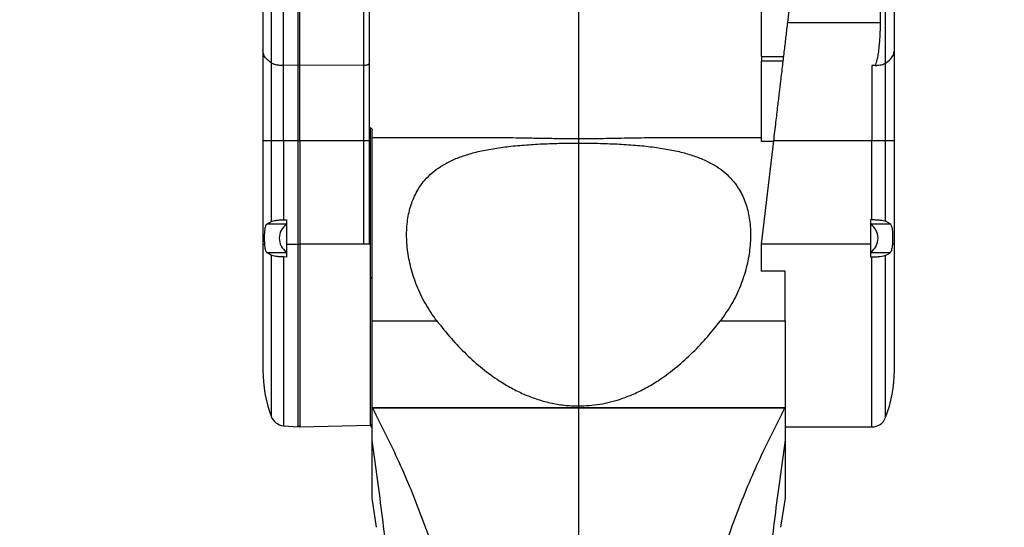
# Model space of a CAD drawing. Extents: x 0 to 841, y 0 to 594.
# Tile 8 of 65: x 64 to 97, y 332 to 349. Entities that reach past the tile are written whole.
import ezdxf

# ---------------------------------------------------------------- set-up
doc = ezdxf.new("R2010")
doc.units = 0
doc.layers.get('0').update_dxf_attribs({"linetype": 'CONTINUOUS'})
doc.styles.add('SLDTEXTSTYLE1', font='TXT', dxfattribs={"width": 0.75})
doc.dimstyles.new('SLDDIMSTYLE1', dxfattribs={"dimtxt": 3.5, "dimasz": 3.556, "dimexe": 0, "dimexo": 0.0625, "dimgap": 0.875, "dimtad": 1, "dimdec": 4, "dimlfac": 10, "dimzin": 12, "dimtxsty": 'SLDTEXTSTYLE1', "dimsah": 1, "dimcen": 0.09, "dimazin": 3, "dimtfac": 1, "dimtofl": 0, "dimtmove": 0, "dimatfit": 3, "dimtolj": 1, "dimtzin": 12})

# ---------------------------------------------------------------- blocks, each defined once
blk = doc.blocks.new('_D_22')
at = {"color": 2, "linetype": 'CONTINUOUS'}
for p, q in [((82.872, 375.622), (82.872, 399.421)), ((63.074, 371.171), (48.508, 379.581))]:
    blk.add_line(p, q, dxfattribs=at)
blk.add_arc((82.872, 359.741), 38.68, 90, 150, dxfattribs=at)
for points in [[(82.872, 398.421), (79.302, 398.638), (79.337, 397.877)], [(49.374, 379.081), (51.612, 381.87), (50.971, 382.281)]]:
    blk.add_solid(points, dxfattribs=at)
at = {"color": 2, "linetype": 'CONTINUOUS', "char_height": 3.5, "attachment_point": 1, "rotation": 25.0204, "style": 'SLDTEXTSTYLE1'}
for s, insert in [('-200°', (62.904, 398.086, 0.01)), ('J4:', (56.178, 394.946, 0.01))]:
    blk.add_mtext(s, dxfattribs=dict(at, insert=insert))
blk = doc.blocks.new('_D_23')
at = {"color": 2, "linetype": 'CONTINUOUS'}
for p, q in [((82.872, 375.622), (82.872, 410.906)), ((63.074, 371.171), (38.561, 385.323))]:
    blk.add_line(p, q, dxfattribs=at)
blk.add_arc((82.872, 359.741), 50.166, 90, 150, dxfattribs=at)
for points in [[(82.872, 409.906), (79.305, 410.161), (79.332, 409.4)], [(39.427, 384.823), (41.636, 387.636), (40.99, 388.04)]]:
    blk.add_solid(points, dxfattribs=at)
at = {"color": 2, "linetype": 'CONTINUOUS', "char_height": 3.5, "attachment_point": 1, "rotation": 18.1928, "style": 'SLDTEXTSTYLE1'}
for s, insert in [('*6', (73.098, 414.083, 0.01)), ('-540°', (61.234, 410.184, 0.01)), ('J6:', (54.182, 407.866, 0.01))]:
    blk.add_mtext(s, dxfattribs=dict(at, insert=insert))
blk = doc.blocks.new('_D_24')
at = {"color": 2, "linetype": 'CONTINUOUS'}
for p, q in [((82.872, 375.622), (82.872, 400.109)), ((97.361, 368.109), (117.829, 379.926))]:
    blk.add_line(p, q, dxfattribs=at)
blk.add_arc((82.872, 359.744), 39.365, 30, 90, dxfattribs=at)
for points in [[(82.872, 399.109), (86.407, 398.568), (86.442, 399.329)], [(116.963, 379.426), (115.369, 382.628), (114.727, 382.217)]]:
    blk.add_solid(points, dxfattribs=at)
at = {"color": 2, "linetype": 'CONTINUOUS', "char_height": 3.5, "attachment_point": 1, "rotation": 334.9253, "style": 'SLDTEXTSTYLE1'}
for s, insert in [('J4:', (92.465, 403.697, 0.01)), ('+200°', (99.188, 400.551, 0.01))]:
    blk.add_mtext(s, dxfattribs=dict(at, insert=insert))
blk = doc.blocks.new('_D_25')
at = {"color": 2, "linetype": 'CONTINUOUS'}
for p, q in [((82.872, 375.622), (82.872, 411.416)), ((97.361, 368.109), (127.622, 385.58))]:
    blk.add_line(p, q, dxfattribs=at)
blk.add_arc((82.872, 359.744), 50.672, 30, 90, dxfattribs=at)
for points in [[(82.872, 410.416), (86.413, 409.911), (86.439, 410.672)], [(126.756, 385.08), (125.194, 388.297), (124.548, 387.894)]]:
    blk.add_solid(points, dxfattribs=at)
at = {"color": 2, "linetype": 'CONTINUOUS', "char_height": 3.5, "attachment_point": 1, "rotation": 335.0461, "style": 'SLDTEXTSTYLE1'}
for s, insert in [('J6:', (94.485, 415.206, 0.01)), ('+540°', (101.215, 412.074, 0.01)), ('*6', (113.697, 406.266, 0.01))]:
    blk.add_mtext(s, dxfattribs=dict(at, insert=insert))
blk = doc.blocks.new('SW_CENTERMARKSYMBOL_2')
at = {"color": 0, "linetype": 'CONTINUOUS'}
blk.add_line((0, -0.5), (0, -119.031), dxfattribs=at)

msp = doc.modelspace()

# ---------------------------------------------------------------- linework, layer by layer
at = {"color": 7, "linetype": 'CONTINUOUS'}
for p, q in [((72.172173, 355.537379), (72.172173, 347.905796)), ((93.572173, 347.905796), (93.572173, 355.537379)), ((75.577409, 355.037713), (75.577409, 347.40613)), ((75.772173, 355.091176), (75.772173, 347.459593)), ((72.449888, 354.924096), (72.449888, 347.489611)), ((72.875453, 347.402659), (72.875453, 354.807158)), ((73.372173, 347.391038), (73.372173, 355.022622)), ((73.422173, 347.391038), (73.422173, 355.022622)), ((93.090544, 354.822566), (93.090544, 348.852768)), ((93.276931, 347.47711), (93.276931, 354.907284)), ((89.073973, 347.700784), (89.073973, 350.657675)), ((90.007636, 349.345503), (89.94923, 348.852768)), ((89.94923, 348.852768), (93.090544, 348.852768)), ((89.073973, 347.700784), (89.81268, 347.700784)), ((89.073973, 347.700784), (89.073973, 347.544874)), ((72.449888, 347.493249), (72.449888, 344.84167)), ((72.875453, 344.84167), (72.875453, 347.405875)), ((73.372173, 347.391038), (72.875453, 347.402659)), ((73.422173, 347.391038), (73.372173, 347.404408)), ((75.577409, 347.40613), (73.422173, 347.391038)), ((73.422173, 344.84167), (73.422173, 347.394197)), ((75.577409, 347.409363), (75.577409, 344.84167)), ((89.794199, 347.544874), (89.073973, 347.544874)), ((89.073973, 344.818423), (89.073973, 347.544874)), ((92.917774, 347.394197), (92.809736, 347.394197)), ((92.809736, 347.394197), (92.809736, 344.84167)), ((93.276931, 344.84167), (93.276931, 347.480689)), ((75.822396, 345.28667), (75.801951, 345.28667)), ((75.852173, 345.26167), (75.832173, 345.26167)), ((75.872413, 345.24143), (75.852173, 345.26167)), ((72.449888, 344.84167), (72.172173, 344.84167)), ((72.172173, 344.84167), (72.172173, 341.34057)), ((72.875453, 344.84167), (72.449888, 344.84167)), ((72.449888, 344.84167), (72.449888, 342.106802)), ((73.372173, 344.84167), (72.875453, 344.84167)), ((72.875453, 344.84167), (72.875453, 342.164005)), ((73.422173, 344.84167), (73.372173, 344.84167)), ((73.372173, 341.34057), (73.372173, 344.84167)), ((75.577409, 344.84167), (73.422173, 344.84167)), ((73.422173, 344.84167), (73.422173, 341.34057)), ((75.772173, 344.84167), (75.577409, 344.84167)), ((75.577409, 344.84167), (75.577409, 341.34057)), ((75.772173, 344.84167), (75.772173, 341.34057)), ((80.365094, 344.94057), (75.871934, 344.94057)), ((89.073973, 344.94057), (85.379787, 344.94057)), ((89.473776, 344.84167), (89.058773, 341.34057)), ((89.47102, 344.818423), (89.073973, 344.818423)), ((92.809736, 344.84167), (89.473776, 344.84167)), ((93.276931, 344.84167), (92.809736, 344.84167)), ((92.809736, 342.17165), (92.809736, 344.84167)), ((93.276931, 342.115026), (93.276931, 344.84167)), ((93.572173, 344.84167), (93.276931, 344.84167)), ((93.572173, 341.34057), (93.572173, 344.84167)), ((72.315499, 342.031208), (72.449888, 342.106802)), ((72.315499, 342.031208), (72.972173, 342.031208)), ((72.875453, 342.164005), (72.972173, 342.165494)), ((72.972173, 342.165494), (72.972173, 341.34057)), ((92.809736, 342.17165), (92.772173, 342.17165)), ((92.772173, 341.34057), (92.772173, 342.17165)), ((92.772173, 342.031208), (93.428848, 342.031208)), ((93.428848, 342.031208), (93.276931, 342.115026)), ((72.172173, 341.34057), (72.235836, 341.34057)), ((72.449888, 340.965983), (72.315547, 341.047759)), ((72.972173, 341.047759), (72.315547, 341.047759)), ((72.972173, 341.34057), (73.372173, 341.34057)), ((72.972173, 341.34057), (72.972173, 340.902531)), ((73.372173, 341.34057), (73.422173, 341.34057)), ((75.577409, 341.34057), (73.422173, 341.34057)), ((73.422173, 341.34057), (73.422173, 335.14057)), ((75.822173, 341.34057), (75.577409, 341.34057)), ((92.772173, 341.34057), (89.058773, 341.34057)), ((89.058773, 341.34057), (89.058773, 340.423319)), ((92.772173, 340.895878), (92.772173, 341.34057)), ((93.4288, 341.047759), (92.772173, 341.047759)), ((93.276931, 340.957088), (93.4288, 341.047759)), ((93.572173, 341.34057), (93.508511, 341.34057)), ((72.972173, 340.902531), (72.875453, 340.904139)), ((92.772173, 340.895878), (92.809736, 340.895878)), ((89.872173, 340.423319), (89.058773, 340.423319)), ((75.842173, 340.19317), (75.821742, 340.172739)), ((75.832173, 340.20907), (75.852173, 340.20907)), ((75.852173, 340.19317), (75.842173, 340.19317)), ((75.852173, 340.20907), (75.872413, 340.22931)), ((75.872173, 338.74057), (78.065397, 338.74057)), ((75.872173, 335.787207), (75.872173, 338.74057)), ((87.67895, 338.74057), (89.872173, 338.74057)), ((89.872173, 338.74057), (89.872173, 335.787207)), ((75.872173, 335.787207), (89.872173, 335.787207)), ((75.872173, 335.780934), (75.872173, 335.787207)), ((75.884121, 335.785003), (75.872173, 335.780934)), ((75.872173, 334.689802), (75.872173, 335.763433)), ((89.860225, 335.785003), (75.884121, 335.785003)), ((89.860225, 335.785003), (89.872173, 335.780934)), ((89.872173, 335.787207), (89.872173, 335.780934)), ((89.872173, 335.763433), (89.872173, 334.689802)), ((72.875453, 335.184027), (73.372299, 335.140559)), ((73.372048, 335.190695), (73.422173, 335.14057)), ((73.422173, 335.14057), (75.822605, 335.203427)), ((75.821742, 335.161001), (75.842173, 335.14057)), ((75.842173, 335.14057), (75.852173, 335.14057)), ((89.872173, 335.14057), (92.809917, 335.14057)), ((75.872173, 332.729038), (75.872173, 334.689802)), ((89.872173, 334.689802), (89.872173, 332.729038)), ((76.027256, 331.739416), (75.872173, 332.729038)), ((89.872173, 332.729038), (89.717091, 331.739416))]:
    msp.add_line(p, q, dxfattribs=at)
at = {"color": 8, "linetype": 'CONTINUOUS'}
for p, q in [((72.449888, 340.965983), (72.449888, 335.509194)), ((72.875453, 340.904139), (72.875453, 335.184027)), ((93.276931, 335.462445), (93.276931, 340.957088))]:
    msp.add_line(p, q, dxfattribs=at)
at = {"color": 7, "linetype": 'CONTINUOUS'}
for centre, radius, start, end in [((73.288973, 341.53877), 0.5631, 124.243158, 235.721461), ((92.455373, 341.53877), 0.5631, 0, 55.733746), ((92.455373, 341.53877), 0.5631, 304.2235439, 0), ((75.852173, 340.21317), 0.02, 270, 0), ((76.672173, 337.06557), 4.5, 180, 200.2343822), ((89.072173, 337.06557), 4.5, 339.1299265, 0), ((72.919031, 335.682125), 0.5, 200.2343822, 265), ((92.809736, 335.64057), 0.5, 269.8210624, 339.1299265), ((75.852173, 335.12057), 0.02, 0, 90)]:
    msp.add_arc(centre, radius, start, end, dxfattribs=at)
for points, knots in [([(89.94923, 348.852768), (89.931446, 348.702752), (89.894813, 348.393743), (89.837699, 347.911977), (89.776988, 347.399752), (89.720312, 346.921455), (89.665559, 346.459803), (89.610624, 345.996563), (89.545594, 345.447739), (89.498828, 345.05308), (89.473776, 344.84167)], [0, 0, 0, 0, 0.114705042, 0.236273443, 0.364705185, 0.500000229, 0.593783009, 0.708377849, 0.843783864, 1, 1, 1, 1]), ([(93.090544, 348.852768), (93.089528, 348.744508), (93.087538, 348.532295), (93.071447, 348.239619), (93.048415, 347.985482), (93.019854, 347.773849), (92.986209, 347.605181), (92.953364, 347.48048), (92.928291, 347.419694), (92.917774, 347.394197)], [0, 0, 0, 0, 0.222443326, 0.436036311, 0.597592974, 0.740831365, 0.868037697, 0.944645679, 1, 1, 1, 1]), ([(72.172173, 347.911229), (72.172173, 347.572963), (72.172173, 346.896138), (72.172173, 345.87043), (72.172173, 345.184494), (72.172173, 344.84167)], [0, 0, 0, 0, 0.333234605, 0.6667575, 1, 1, 1, 1]), ([(93.572173, 344.84167), (93.572173, 345.184486), (93.572173, 345.870414), (93.572173, 346.896122), (93.572173, 347.572955), (93.572173, 347.911229)], [0, 0, 0, 0, 0.333234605, 0.6667575, 1, 1, 1, 1]), ([(75.872173, 344.937694), (75.872173, 345.010121), (75.872173, 345.154976), (75.872173, 345.243129), (75.872173, 345.231924), (75.872173, 345.228758)], [0, 0, 0, 0, 0.417728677, 0.835457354, 1, 1, 1, 1]), ([(75.802173, 344.82364), (75.802173, 344.73323), (75.802173, 344.541894), (75.802173, 344.16071), (75.802173, 343.71833), (75.802173, 343.236231), (75.802173, 342.902323), (75.802173, 342.73537)], [0, 0, 0, 0, 0.1829748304, 0.3872311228, 0.5914874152, 0.7957437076, 1, 1, 1, 1]), ([(75.872173, 338.74057), (75.872173, 338.947399), (75.872173, 339.361057), (75.872173, 339.975334), (75.872173, 340.577254), (75.872173, 341.160795), (75.872173, 341.720115), (75.872173, 342.249617), (75.872173, 342.744004), (75.872173, 343.198326), (75.872173, 343.608041), (75.872173, 343.969033), (75.872173, 344.277746), (75.872173, 344.530883), (75.872173, 344.726687), (75.872173, 344.860295), (75.872173, 344.933005), (75.872173, 344.93371), (75.872173, 344.933999)], [0, 0, 0, 0, 0.063711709, 0.127423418, 0.191135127, 0.254846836, 0.318558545, 0.382270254, 0.445981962, 0.509693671, 0.57340538, 0.637117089, 0.700828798, 0.764540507, 0.828252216, 0.891963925, 0.955675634, 1, 1, 1, 1]), ([(78.065397, 338.74057), (77.930712, 338.931995), (77.666199, 339.307938), (77.378208, 339.921777), (77.175809, 340.537991), (77.0614, 341.148434), (77.031102, 341.737987), (77.085038, 342.293216), (77.224009, 342.803019), (77.424762, 343.20636), (77.658798, 343.520069), (77.902767, 343.762511), (78.191422, 343.97686), (78.526971, 344.163083), (78.911741, 344.321452), (79.348374, 344.453007), (79.836282, 344.558513), (80.373289, 344.639631), (80.954544, 344.698833), (81.572071, 344.738313), (82.215935, 344.76177), (82.652571, 344.764576), (82.872173, 344.765988)], [0, 0, 0, 0, 0.058507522, 0.11490432, 0.170152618, 0.224722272, 0.279107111, 0.333635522, 0.38830115, 0.44389983, 0.481695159, 0.520421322, 0.560172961, 0.60137151, 0.644352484, 0.689238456, 0.736641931, 0.78601681, 0.837300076, 0.890675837, 0.945016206, 1, 1, 1, 1]), ([(82.872173, 344.909166), (82.683047, 344.909733), (82.307841, 344.910859), (81.756501, 344.919209), (81.23246, 344.929267), (80.76618, 344.938595), (80.488728, 344.939582), (80.365094, 344.940021)], [0, 0, 0, 0, 0.217289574, 0.431077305, 0.639863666, 0.839521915, 1, 1, 1, 1]), ([(85.379787, 344.940063), (85.254107, 344.939582), (84.974811, 344.938513), (84.419082, 344.927547), (83.707764, 344.913073), (83.152392, 344.910476), (82.872173, 344.909166)], [0, 0, 0, 0, 0.163048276, 0.362335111, 0.678259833, 1, 1, 1, 1]), ([(82.872173, 344.765988), (83.09193, 344.764574), (83.528734, 344.761765), (84.172624, 344.738296), (84.789477, 344.698847), (85.370247, 344.63972), (85.907733, 344.558602), (86.395753, 344.453066), (86.832522, 344.321449), (87.21784, 344.162939), (87.553648, 343.976419), (87.842262, 343.761844), (88.086056, 343.519547), (88.319726, 343.206051), (88.520642, 342.802192), (88.659339, 342.293134), (88.713204, 341.737535), (88.682974, 341.148409), (88.56848, 340.537755), (88.365913, 339.921194), (88.077963, 339.307607), (87.813434, 338.931685), (87.67895, 338.74057)], [0, 0, 0, 0, 0.055022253, 0.109366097, 0.162708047, 0.213850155, 0.263266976, 0.310885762, 0.355546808, 0.398585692, 0.440114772, 0.479608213, 0.518309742, 0.556311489, 0.611590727, 0.66654763, 0.720841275, 0.775271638, 0.829914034, 0.885096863, 0.941584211, 1, 1, 1, 1]), ([(72.229066, 341.53877), (72.229984, 341.596918), (72.231823, 341.713345), (72.247692, 341.866017), (72.274068, 341.983707), (72.3016, 342.015272), (72.315499, 342.031208)], [0, 0, 0, 0, 0.246989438, 0.49454084, 0.744824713, 1, 1, 1, 1]), ([(72.449888, 342.106802), (72.471201, 342.114758), (72.511203, 342.12969), (72.61444, 342.147412), (72.735859, 342.159796), (72.829538, 342.16262), (72.875453, 342.164005)], [0, 0, 0, 0, 0.266639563, 0.500452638, 0.755153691, 1, 1, 1, 1]), ([(92.809736, 342.17165), (92.85941, 342.170874), (92.960475, 342.169297), (93.094503, 342.157401), (93.20908, 342.139258), (93.253341, 342.123451), (93.276931, 342.115026)], [0, 0, 0, 0, 0.245498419, 0.499478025, 0.73323376, 1, 1, 1, 1]), ([(93.428848, 342.031208), (93.438096, 342.022191), (93.456413, 342.004333), (93.477922, 341.946903), (93.494487, 341.870828), (93.506045, 341.777577), (93.513091, 341.6724), (93.515831, 341.560537), (93.514826, 341.446819), (93.510617, 341.375996), (93.508511, 341.34057)], [0, 0, 0, 0, 0.128729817, 0.254957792, 0.38021788, 0.504350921, 0.628340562, 0.75215037, 0.876022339, 1, 1, 1, 1]), ([(72.235836, 341.34057), (72.233852, 341.372541), (72.229886, 341.436457), (72.229339, 341.504675), (72.229066, 341.53877)], [0, 0, 0, 0, 0.500197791, 1, 1, 1, 1]), ([(72.315547, 341.047759), (72.305162, 341.058796), (72.284927, 341.080302), (72.262291, 341.148346), (72.245413, 341.234338), (72.239039, 341.305041), (72.235836, 341.34057)], [0, 0, 0, 0, 0.265084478, 0.516523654, 0.75705254, 1, 1, 1, 1]), ([(75.822173, 335.204596), (75.822173, 335.204205), (75.822173, 335.193121), (75.822173, 335.233105), (75.822173, 335.329575), (75.822173, 335.499357), (75.822173, 335.730743), (75.822173, 336.02385), (75.822173, 336.374776), (75.822173, 336.779883), (75.822173, 337.234704), (75.822173, 337.734295), (75.822173, 338.273203), (75.822173, 338.845555), (75.822173, 339.44511), (75.822173, 340.06533), (75.822173, 340.699455), (75.822173, 341.126865), (75.822173, 341.34057)], [0, 0, 0, 0, 0.002434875, 0.068939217, 0.135443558, 0.2019479, 0.268452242, 0.334956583, 0.401460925, 0.467965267, 0.534469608, 0.60097395, 0.667478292, 0.733982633, 0.800486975, 0.866991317, 0.933495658, 1, 1, 1, 1]), ([(93.508511, 341.34057), (93.505305, 341.305019), (93.498926, 341.234267), (93.482038, 341.148277), (93.459401, 341.080276), (93.439179, 341.058788), (93.4288, 341.047759)], [0, 0, 0, 0, 0.243106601, 0.48380994, 0.735078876, 1, 1, 1, 1]), ([(72.875453, 340.904139), (72.829326, 340.905627), (72.736109, 340.908634), (72.613772, 340.922181), (72.510739, 340.941221), (72.470676, 340.957524), (72.449888, 340.965983)], [0, 0, 0, 0, 0.246672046, 0.498498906, 0.739785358, 1, 1, 1, 1]), ([(93.276931, 340.957088), (93.253873, 340.948109), (93.209446, 340.93081), (93.094867, 340.91134), (92.959889, 340.898346), (92.859492, 340.896696), (92.809736, 340.895878)], [0, 0, 0, 0, 0.260778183, 0.502430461, 0.753408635, 1, 1, 1, 1]), ([(78.065397, 338.74057), (78.227127, 338.537489), (78.540929, 338.143452), (79.059969, 337.601177), (79.599257, 337.120235), (80.115775, 336.742407), (80.58621, 336.460298), (81.00535, 336.253597), (81.445022, 336.082058), (81.906202, 335.953054), (82.388662, 335.868766), (82.711589, 335.858308), (82.872173, 335.853108)], [0, 0, 0, 0, 0.1340181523, 0.2600337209, 0.3871349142, 0.5067601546, 0.5899248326, 0.6701427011, 0.7478348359, 0.8333107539, 0.9171089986, 1, 1, 1, 1]), ([(82.872173, 335.853108), (83.113598, 335.864887), (83.60209, 335.888719), (84.22357, 336.053559), (84.738987, 336.253364), (85.158152, 336.460369), (85.628579, 336.742387), (86.145095, 337.120248), (86.684385, 337.601181), (87.20342, 338.143456), (87.517222, 338.537492), (87.67895, 338.74057)], [0, 0, 0, 0, 0.124568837, 0.252049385, 0.329756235, 0.409986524, 0.493161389, 0.612808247, 0.739926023, 0.865962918, 1, 1, 1, 1]), ([(75.884121, 335.785003), (76.190279, 335.180608), (76.802663, 333.971681), (77.570211, 332.088379), (78.234315, 330.166003), (78.570716, 328.853231), (78.738935, 328.196773)], [0, 0, 0, 0, 0.249971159, 0.499998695, 0.749971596, 1, 1, 1, 1]), ([(87.005412, 328.196773), (87.173628, 328.853213), (87.510032, 330.165984), (88.174123, 332.088345), (88.941671, 333.971667), (89.554058, 335.180592), (89.860225, 335.785003)], [0, 0, 0, 0, 0.250021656, 0.500001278, 0.750022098, 1, 1, 1, 1]), ([(75.822173, 335.234468), (75.822173, 335.209428), (75.822173, 335.166201), (75.822173, 335.165724), (75.822173, 335.165523)], [0, 0, 0, 0, 0.579261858, 1, 1, 1, 1]), ([(76.734228, 327.255685), (76.699722, 327.646938), (76.629788, 328.439919), (76.510429, 329.622126), (76.376249, 330.842184), (76.224951, 332.099132), (76.056451, 333.396915), (75.934302, 334.253911), (75.872173, 334.689802)], [0, 0, 0, 0, 0.150253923, 0.304530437, 0.463116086, 0.635967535, 0.814843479, 1, 1, 1, 1]), ([(89.872173, 334.689802), (89.810089, 334.254228), (89.688024, 333.397826), (89.519623, 332.100925), (89.368339, 330.844277), (89.234105, 329.623928), (89.114643, 328.440841), (89.044653, 327.647247), (89.010119, 327.255685)], [0, 0, 0, 0, 0.185022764, 0.3637811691, 0.5365307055, 0.6952331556, 0.8496271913, 1, 1, 1, 1])]:
    msp.add_open_spline(points, degree=3, knots=knots, dxfattribs=at)
for points in [[(72.449888, 347.489611), (72.394689, 347.534471), (72.28429, 347.624191), (72.19086, 347.764205), (72.178402, 347.858599), (72.172173, 347.905796)], [(93.276931, 347.47711), (93.335591, 347.523225), (93.452911, 347.615456), (93.552296, 347.759761), (93.565547, 347.857118), (93.572173, 347.905796)], [(72.449888, 347.489611), (72.469803, 347.478141), (72.509633, 347.455201), (72.611885, 347.428361), (72.735598, 347.409032), (72.828835, 347.404783), (72.875453, 347.402659)], [(73.372173, 344.84167), (73.372173, 345.269431), (73.372173, 346.124952), (73.372173, 346.971115), (73.372173, 347.394197)], [(75.577409, 347.40613), (75.603094, 347.407087), (75.654465, 347.409), (75.71867, 347.421431), (75.763459, 347.438919), (75.769269, 347.452701), (75.772173, 347.459593)], [(75.772173, 347.463087), (75.772173, 347.028635), (75.772173, 346.15973), (75.772173, 345.281023), (75.772173, 344.84167)], [(92.917774, 347.394197), (92.957388, 347.397346), (93.036616, 347.403643), (93.139399, 347.42263), (93.224639, 347.447049), (93.259501, 347.467089), (93.276931, 347.47711)], [(75.822173, 342.73537), (75.822173, 342.902351), (75.822173, 343.236314), (75.822173, 343.717998), (75.822173, 344.161956), (75.822173, 344.550956), (75.822173, 344.870689), (75.822173, 345.106477), (75.822173, 345.258184), (75.822173, 345.277175), (75.822173, 345.28667)], [(75.802173, 342.73537), (75.802173, 342.612364), (75.802173, 342.366353), (75.802173, 342.005559), (75.802173, 341.65792), (75.802173, 341.446353), (75.802173, 341.34057)], [(75.822173, 341.34057), (75.822173, 341.446353), (75.822173, 341.65792), (75.822173, 342.005559), (75.822173, 342.366353), (75.822173, 342.612364), (75.822173, 342.73537)], [(72.172173, 341.34057), (72.172173, 341.154038), (72.172173, 340.780975), (72.172173, 340.230954), (72.172173, 339.699919), (72.172173, 339.196957), (72.172173, 338.730671), (72.172173, 338.309048), (72.172173, 337.939268), (72.172173, 337.627786), (72.172173, 337.379454), (72.172173, 337.200305), (72.172173, 337.086746), (72.172173, 337.072628), (72.172173, 337.06557)], [(73.372173, 335.14057), (73.372173, 335.150807), (73.372173, 335.171281), (73.372173, 335.335976), (73.372173, 335.595794), (73.372173, 335.955948), (73.372173, 336.407688), (73.372173, 336.943977), (73.372173, 337.555453), (73.372173, 338.231705), (73.372173, 338.961147), (73.372173, 339.731303), (73.372173, 340.528993), (73.372173, 341.070044), (73.372173, 341.34057)], [(93.572173, 337.06557), (93.572173, 337.072628), (93.572173, 337.086746), (93.572173, 337.200305), (93.572173, 337.379454), (93.572173, 337.627786), (93.572173, 337.939268), (93.572173, 338.309048), (93.572173, 338.730671), (93.572173, 339.196957), (93.572173, 339.699919), (93.572173, 340.230954), (93.572173, 340.780975), (93.572173, 341.154038), (93.572173, 341.34057)], [(89.872173, 338.74057), (89.872173, 339.025032), (89.872173, 339.593957), (89.872173, 340.146865), (89.872173, 340.423319)]]:
    msp.add_open_spline(points, degree=3, dxfattribs=at)
at = {"color": 8, "linetype": 'CONTINUOUS'}
msp.add_open_spline([(92.809736, 335.1508), (92.809736, 335.151789), (92.809736, 335.154151), (92.809736, 335.27561), (92.809736, 335.495353), (92.809736, 335.814169), (92.809736, 336.222321), (92.809736, 336.714353), (92.809736, 337.281898), (92.809736, 337.915783), (92.809736, 338.605582), (92.809736, 339.340206), (92.809736, 340.106991), (92.809736, 340.632916), (92.809736, 340.895878)], degree=3, knots=[0, 0, 0, 0, 0.061393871, 0.146721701, 0.232049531, 0.317377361, 0.402705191, 0.488033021, 0.573360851, 0.65868868, 0.74401651, 0.82934434, 0.91467217, 1, 1, 1, 1], dxfattribs=at)

# ---------------------------------------------------------------- block references
at = {"color": 4, "linetype": 'CONTINUOUS'}
msp.add_blockref('SW_CENTERMARKSYMBOL_2', (82.872173, 359.740569), dxfattribs=at)

# ---------------------------------------------------------------- dimensions: what is measured, and where the dimension line sits
at = {"color": 2, "linetype": 'CONTINUOUS'}
for base, line1, line2, text, picture, middle in [((57.789276, 403.185423), ((82.872173, 374.62151), (82.872173, 240.709762)), ((75.857367, 363.790569), (63.940385, 370.670843)), 'J6: <> *6', '_D_23', (67.209622, 407.398638)), ((108.20836, 403.627459), ((89.885538, 363.793064), (96.494955, 367.609013)), ((82.872173, 374.62151), (82.872173, 240.709762)), 'J6: <> *6', '_D_25', (104.250301, 405.685872)), ((102.554478, 393.834649), ((89.885538, 363.793064), (96.494955, 367.609013)), ((82.872173, 374.62151), (82.872173, 240.709762)), 'J4: <>', '_D_24', (99.554857, 395.398638)), ((63.532121, 393.238522), ((82.872173, 374.62151), (82.872173, 240.709762)), ((75.857367, 363.790569), (63.940385, 370.670843)), 'J4: <>', '_D_22', (66.512768, 394.790823))]:
    dim = msp.add_angular_dim_2l(base=base, line1=line1, line2=line2, text=text, dimstyle='SLDDIMSTYLE1', dxfattribs=at)
    dim.commit()
    dim.dimension.update_dxf_attribs({"geometry": picture, "text_midpoint": middle, "dimtype": 162})

doc.saveas('drawing.dxf')
